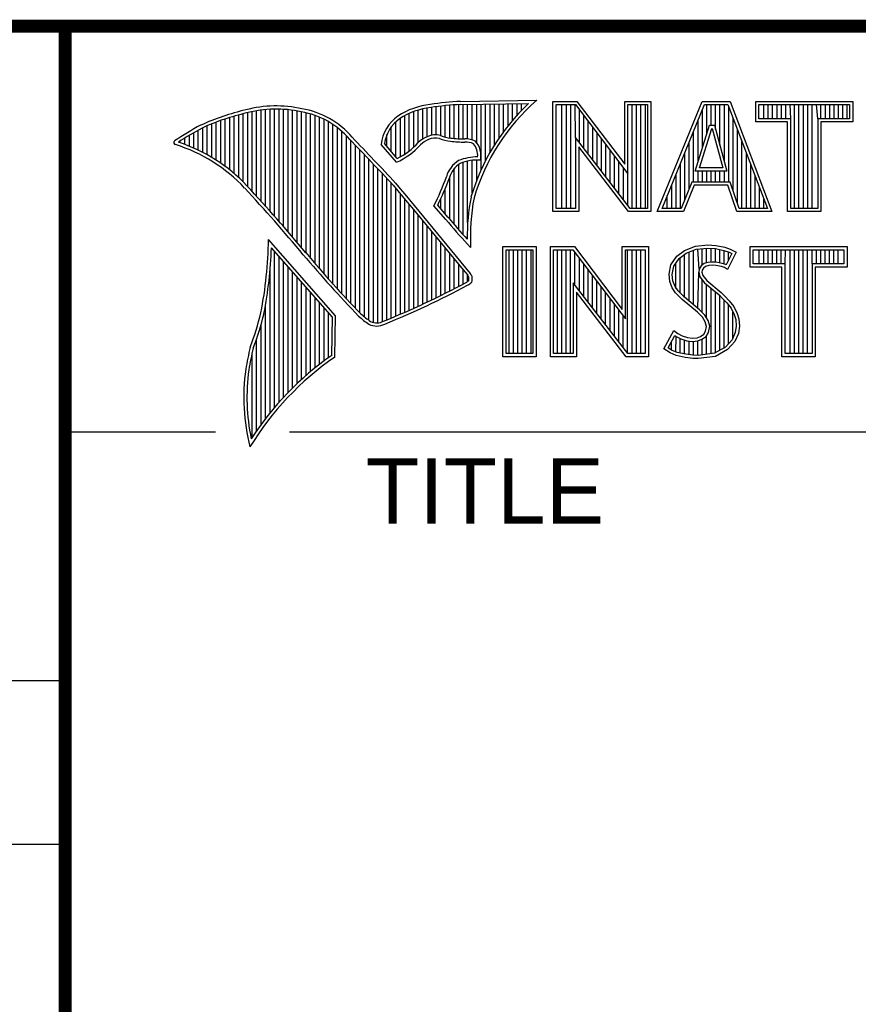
# Model space of a CAD drawing. Header units: inches. Extents: x 0 to 34, y 0 to 22.
# Tile 136 of 145: x 28.3 to 29.6, y 1.5 to 3. Entities that reach past the tile are written whole.
import ezdxf

# ---------------------------------------------------------------- set-up
doc = ezdxf.new("R2010")
doc.units = ezdxf.units.IN
doc.header["$LTSCALE"] = 1.87
doc.header["$MEASUREMENT"] = 0
doc.layers.get('0').update_dxf_attribs({"linetype": 'CONTINUOUS'})
doc.styles.add('TEXTSTYLE_2', font='txt')

msp = doc.modelspace()

# ---------------------------------------------------------------- linework, layer by layer
at = {"color": 2, "linetype": 'CONTINUOUS'}
for p, q in [((28.9336, 2.8311), (28.9336, 2.875)), ((28.9404, 2.8335), (28.9404, 2.8759)), ((28.9473, 2.834), (28.9473, 2.8769)), ((28.9542, 2.8327), (28.9542, 2.8778)), ((28.961, 2.8306), (28.961, 2.8785)), ((28.9679, 2.8292), (28.9679, 2.8791)), ((28.9747, 2.8285), (28.9747, 2.8796)), ((28.9816, 2.828), (28.9816, 2.88)), ((28.9844, 2.885), (29.1009, 2.8868)), ((28.9845, 2.8802), (29.0882, 2.8817)), ((28.9885, 2.8278), (28.9885, 2.8802)), ((28.9953, 2.8276), (28.9953, 2.8803)), ((29.0022, 2.8263), (29.0022, 2.8804)), ((29.0091, 2.822), (29.0091, 2.8805)), ((29.0159, 2.7805), (29.0159, 2.8806)), ((29.0228, 2.7947), (29.0228, 2.8807)), ((29.0297, 2.8073), (29.0297, 2.8808)), ((29.0365, 2.8188), (29.0365, 2.881)), ((29.0434, 2.8293), (29.0434, 2.8811)), ((29.0502, 2.8389), (29.0502, 2.8812)), ((29.0571, 2.8479), (29.0571, 2.8813)), ((29.064, 2.8562), (29.064, 2.8814)), ((29.0708, 2.8641), (29.0708, 2.8815)), ((29.0777, 2.8714), (29.0777, 2.8816)), ((29.1256, 2.8852), (29.1624, 2.8852)), ((29.1256, 2.7166), (29.1256, 2.8852)), ((29.1305, 2.8804), (29.16, 2.8804)), ((29.1305, 2.7215), (29.1305, 2.8804)), ((29.1395, 2.7215), (29.1395, 2.8804)), ((29.1462, 2.7215), (29.1462, 2.8804)), ((29.1529, 2.7215), (29.1529, 2.8804)), ((29.1604, 2.8299), (29.1596, 2.8804)), ((29.16, 2.8804), (29.2402, 2.7746)), ((29.1624, 2.8852), (29.2354, 2.7891)), ((29.2354, 2.8852), (29.2754, 2.8852)), ((29.2354, 2.7891), (29.2354, 2.8852)), ((29.2402, 2.8804), (29.2705, 2.8804)), ((29.2402, 2.7746), (29.2402, 2.8804)), ((29.2469, 2.7215), (29.2469, 2.8804)), ((29.2536, 2.7215), (29.2536, 2.8804)), ((29.2603, 2.7215), (29.2603, 2.8804)), ((29.267, 2.7215), (29.267, 2.8804)), ((29.2705, 2.8804), (29.2705, 2.7215)), ((29.2754, 2.8852), (29.2754, 2.7166)), ((29.2853, 2.7167), (29.3541, 2.8851)), ((29.2926, 2.7216), (29.3574, 2.8802)), ((29.3541, 2.8851), (29.3967, 2.8851)), ((29.3574, 2.8802), (29.3933, 2.8802)), ((29.361, 2.8356), (29.361, 2.8802)), ((29.3677, 2.8486), (29.3677, 2.8802)), ((29.3744, 2.8428), (29.3744, 2.8802)), ((29.3811, 2.8181), (29.3811, 2.8802)), ((29.3878, 2.7935), (29.3878, 2.8802)), ((29.3933, 2.8802), (29.4535, 2.7216)), ((29.3945, 2.7618), (29.3945, 2.877)), ((29.3967, 2.8851), (29.4606, 2.7167)), ((29.4357, 2.8851), (29.584, 2.8851)), ((29.4357, 2.8537), (29.4357, 2.8851)), ((29.4406, 2.8802), (29.5791, 2.8802)), ((29.4406, 2.8586), (29.4406, 2.8802)), ((29.4482, 2.8586), (29.4482, 2.8802)), ((29.4549, 2.8586), (29.4549, 2.8802)), ((29.4616, 2.8586), (29.4616, 2.8802)), ((29.4684, 2.8586), (29.4684, 2.8802)), ((29.4751, 2.8586), (29.4751, 2.8802)), ((29.4818, 2.8586), (29.4818, 2.8802)), ((29.4892, 2.8586), (29.4885, 2.8802)), ((29.4952, 2.7216), (29.4952, 2.8802)), ((29.5019, 2.7216), (29.5019, 2.8802)), ((29.5086, 2.7216), (29.5086, 2.8802)), ((29.5153, 2.7216), (29.5153, 2.8802)), ((29.522, 2.7216), (29.522, 2.8802)), ((29.5305, 2.8586), (29.5288, 2.8802)), ((29.5355, 2.8586), (29.5355, 2.8802)), ((29.5422, 2.8586), (29.5422, 2.8802)), ((29.5489, 2.8586), (29.5489, 2.8802)), ((29.5556, 2.8586), (29.5556, 2.8802)), ((29.5623, 2.8586), (29.5623, 2.8802)), ((29.569, 2.8586), (29.569, 2.8802)), ((29.5757, 2.8586), (29.5757, 2.8802)), ((29.5791, 2.8802), (29.5791, 2.8586)), ((29.584, 2.8851), (29.584, 2.8537)), ((28.6315, 2.7803), (28.6315, 2.8606)), ((28.6384, 2.7747), (28.6384, 2.8626)), ((28.6453, 2.7685), (28.6453, 2.8645)), ((28.6521, 2.762), (28.6521, 2.8662)), ((28.659, 2.7548), (28.659, 2.8679)), ((28.6659, 2.7474), (28.6659, 2.8695)), ((28.6727, 2.7398), (28.6727, 2.8708)), ((28.6796, 2.7323), (28.6796, 2.8719)), ((28.6865, 2.7247), (28.6865, 2.8727)), ((28.6933, 2.717), (28.6933, 2.8732)), ((28.7002, 2.7092), (28.7002, 2.8734)), ((28.707, 2.7014), (28.707, 2.8733)), ((28.7139, 2.6936), (28.7139, 2.873)), ((28.7208, 2.6856), (28.7208, 2.8724)), ((28.7276, 2.6776), (28.7276, 2.8716)), ((28.7345, 2.6696), (28.7345, 2.8704)), ((28.7414, 2.6615), (28.7414, 2.869)), ((28.7482, 2.6533), (28.7482, 2.8677)), ((28.7551, 2.6452), (28.7551, 2.8659)), ((28.762, 2.6372), (28.762, 2.8638)), ((28.7688, 2.6293), (28.7688, 2.8611)), ((28.8992, 2.8044), (28.8992, 2.8634)), ((28.9061, 2.8094), (28.9061, 2.8668)), ((28.913, 2.8153), (28.913, 2.8696)), ((28.9198, 2.8223), (28.9198, 2.8719)), ((28.9267, 2.8275), (28.9267, 2.8737)), ((29.1663, 2.8222), (29.1663, 2.872)), ((29.173, 2.8135), (29.173, 2.8632)), ((29.3543, 2.8139), (29.3543, 2.8725)), ((28.5904, 2.8071), (28.5904, 2.8449)), ((28.5972, 2.8034), (28.5972, 2.8479)), ((28.6041, 2.7994), (28.6041, 2.8508)), ((28.6109, 2.7952), (28.6109, 2.8535)), ((28.6178, 2.7906), (28.6178, 2.856)), ((28.6247, 2.7856), (28.6247, 2.8584)), ((28.7757, 2.6214), (28.7757, 2.858)), ((28.7826, 2.6137), (28.7826, 2.8543)), ((28.7894, 2.606), (28.7894, 2.8501)), ((28.7963, 2.5985), (28.7963, 2.8451)), ((28.8786, 2.8086), (28.8786, 2.8464)), ((28.8855, 2.8005), (28.8855, 2.854)), ((28.8924, 2.8003), (28.8924, 2.8594)), ((29.1798, 2.8048), (29.1798, 2.8543)), ((29.1865, 2.7961), (29.1865, 2.8455)), ((29.3434, 2.7787), (29.365, 2.8486)), ((29.3475, 2.7921), (29.3475, 2.8561)), ((29.365, 2.8486), (29.3728, 2.8486)), ((29.3728, 2.8486), (29.3918, 2.7787)), ((29.4012, 2.7485), (29.4012, 2.8593)), ((29.4843, 2.8537), (29.4357, 2.8537)), ((29.4892, 2.8586), (29.4406, 2.8586)), ((29.4843, 2.7167), (29.4843, 2.8537)), ((29.4892, 2.7216), (29.4892, 2.8586)), ((29.5791, 2.8586), (29.5305, 2.8586)), ((29.5305, 2.8586), (29.5305, 2.7216)), ((29.584, 2.8537), (29.5354, 2.8537)), ((29.5354, 2.8537), (29.5354, 2.7167)), ((28.5698, 2.8166), (28.5698, 2.8333)), ((28.5766, 2.8137), (28.5766, 2.8374)), ((28.5835, 2.8105), (28.5835, 2.8412)), ((28.8031, 2.591), (28.8031, 2.8394)), ((28.81, 2.5836), (28.81, 2.8328)), ((28.8718, 2.8167), (28.8718, 2.8343)), ((29.2438, 2.7215), (29.1604, 2.8299)), ((29.1604, 2.8299), (29.1604, 2.7215)), ((29.1932, 2.7873), (29.1932, 2.8367)), ((29.3408, 2.7618), (29.3408, 2.8396)), ((29.35, 2.7836), (29.3686, 2.8438)), ((29.3686, 2.8438), (29.3691, 2.8438)), ((29.3691, 2.8438), (29.3854, 2.7836)), ((29.4079, 2.7286), (29.4079, 2.8416)), ((28.556, 2.8217), (28.556, 2.8246)), ((28.5629, 2.8193), (28.5629, 2.8291)), ((28.8169, 2.5762), (28.8169, 2.8253)), ((28.8237, 2.569), (28.8237, 2.8181)), ((28.8865, 2.792), (28.8631, 2.8194)), ((28.8878, 2.7979), (28.8682, 2.8209)), ((29.2414, 2.7166), (29.1653, 2.8156)), ((29.1653, 2.8156), (29.1653, 2.7166)), ((29.1999, 2.7786), (29.1999, 2.8278)), ((29.2066, 2.7699), (29.2066, 2.819)), ((29.3341, 2.752), (29.3341, 2.8232)), ((29.4147, 2.7216), (29.4147, 2.8239)), ((28.8306, 2.5618), (28.8306, 2.8109)), ((28.8375, 2.5556), (28.8375, 2.8037)), ((29.2133, 2.7612), (29.2133, 2.8101)), ((29.22, 2.7525), (29.22, 2.8013)), ((29.3274, 2.7353), (29.3274, 2.8068)), ((29.4214, 2.7216), (29.4214, 2.8063)), ((28.8443, 2.5505), (28.8443, 2.7965)), ((28.8512, 2.5472), (28.8512, 2.7893)), ((28.9816, 2.689), (28.9816, 2.7889)), ((28.9885, 2.6813), (28.9885, 2.7921)), ((28.9953, 2.6998), (28.9953, 2.7939)), ((29.0022, 2.7448), (29.0022, 2.795)), ((29.0091, 2.7642), (29.0091, 2.7954)), ((29.2267, 2.7437), (29.2267, 2.7924)), ((29.3207, 2.7216), (29.3207, 2.7904)), ((29.4281, 2.7216), (29.4281, 2.7886)), ((28.8581, 2.5466), (28.8581, 2.782)), ((28.8649, 2.5483), (28.8649, 2.7748)), ((28.9679, 2.7053), (28.9679, 2.7699)), ((28.9747, 2.697), (28.9747, 2.7823)), ((29.2334, 2.735), (29.2334, 2.7836)), ((29.2402, 2.7263), (29.2402, 2.7746)), ((29.314, 2.7216), (29.314, 2.774)), ((29.3918, 2.7787), (29.3434, 2.7787)), ((29.3475, 2.7618), (29.3475, 2.7787)), ((29.3854, 2.7836), (29.35, 2.7836)), ((29.3543, 2.7618), (29.3543, 2.7787)), ((29.361, 2.7618), (29.361, 2.7787)), ((29.3677, 2.7618), (29.3677, 2.7787)), ((29.3744, 2.7618), (29.3744, 2.7787)), ((29.3811, 2.7618), (29.3811, 2.7787)), ((29.3878, 2.7618), (29.3878, 2.7787)), ((29.4348, 2.7216), (29.4348, 2.7709)), ((28.8718, 2.5513), (28.8718, 2.7675)), ((28.8786, 2.5541), (28.8786, 2.7602)), ((29.3073, 2.7216), (29.3073, 2.7575)), ((29.3381, 2.7618), (29.3219, 2.7216)), ((29.3414, 2.7569), (29.3252, 2.7167)), ((29.3968, 2.7618), (29.3381, 2.7618)), ((29.3933, 2.7569), (29.3414, 2.7569)), ((29.4068, 2.7167), (29.3933, 2.7569)), ((29.4103, 2.7216), (29.3968, 2.7618)), ((28.8855, 2.557), (28.8855, 2.7523)), ((28.8924, 2.5599), (28.8924, 2.744)), ((28.961, 2.7133), (28.961, 2.7519)), ((29.3006, 2.7216), (29.3006, 2.7411)), ((29.4415, 2.7216), (29.4415, 2.7532)), ((28.8992, 2.5628), (28.8992, 2.7357)), ((28.9061, 2.5659), (28.9061, 2.7274)), ((28.962, 2.7048), (28.9438, 2.7257)), ((28.9657, 2.7079), (28.9496, 2.7264)), ((28.9542, 2.7212), (28.9542, 2.7362)), ((29.4482, 2.7216), (29.4482, 2.7355)), ((28.913, 2.5689), (28.913, 2.7191)), ((28.9198, 2.5721), (28.9198, 2.7107)), ((29.1653, 2.7166), (29.1256, 2.7166)), ((29.1604, 2.7215), (29.1305, 2.7215)), ((29.2754, 2.7166), (29.2414, 2.7166)), ((29.2705, 2.7215), (29.2438, 2.7215)), ((29.3252, 2.7167), (29.2853, 2.7167)), ((29.3219, 2.7216), (29.2926, 2.7216)), ((29.4606, 2.7167), (29.4068, 2.7167)), ((29.4535, 2.7216), (29.4103, 2.7216)), ((29.5354, 2.7167), (29.4843, 2.7167)), ((29.5305, 2.7216), (29.4892, 2.7216)), ((28.9267, 2.5752), (28.9267, 2.7024)), ((28.9336, 2.5784), (28.9336, 2.6941)), ((28.9404, 2.5817), (28.9404, 2.6858)), ((28.7934, 2.5573), (28.6909, 2.6738)), ((28.9473, 2.585), (28.9473, 2.6775)), ((28.9542, 2.5884), (28.9542, 2.6692)), ((28.9997, 2.6619), (28.9953, 2.6667)), ((29.3269, 2.6572), (29.3437, 2.6639)), ((29.3437, 2.6639), (29.3623, 2.6659)), ((29.3623, 2.6659), (29.3747, 2.665)), ((29.3747, 2.665), (29.3883, 2.6622)), ((28.7886, 2.5555), (28.6954, 2.6613)), ((28.7002, 2.4174), (28.7002, 2.6559)), ((28.961, 2.5918), (28.961, 2.6609)), ((28.9679, 2.5953), (28.9679, 2.6526)), ((29.0492, 2.6631), (29.1, 2.6631)), ((29.0492, 2.4947), (29.0492, 2.6631)), ((29.0541, 2.6583), (29.0951, 2.6583)), ((29.0541, 2.4996), (29.0541, 2.6583)), ((29.0587, 2.4996), (29.0587, 2.6583)), ((29.0654, 2.4996), (29.0654, 2.6583)), ((29.0721, 2.4996), (29.0721, 2.6583)), ((29.0788, 2.4996), (29.0788, 2.6583)), ((29.0855, 2.4996), (29.0855, 2.6583)), ((29.0922, 2.4996), (29.0922, 2.6583)), ((29.0951, 2.6583), (29.0951, 2.4996)), ((29.1, 2.6631), (29.1, 2.4947)), ((29.1218, 2.6633), (29.1586, 2.6633)), ((29.1218, 2.4947), (29.1218, 2.6633)), ((29.1267, 2.6584), (29.1562, 2.6584)), ((29.1267, 2.4996), (29.1267, 2.6584)), ((29.1325, 2.4996), (29.1325, 2.6584)), ((29.1392, 2.4996), (29.1392, 2.6584)), ((29.1459, 2.4996), (29.1459, 2.6584)), ((29.1526, 2.4996), (29.1526, 2.6584)), ((29.1562, 2.6584), (29.2364, 2.5527)), ((29.1586, 2.6633), (29.2315, 2.5672)), ((29.1593, 2.6044), (29.1593, 2.6543)), ((29.2315, 2.6633), (29.2716, 2.6633)), ((29.2315, 2.5672), (29.2315, 2.6633)), ((29.2364, 2.6584), (29.2667, 2.6584)), ((29.2364, 2.5527), (29.2364, 2.6584)), ((29.2399, 2.4996), (29.2399, 2.6584)), ((29.2466, 2.4996), (29.2466, 2.6584)), ((29.2533, 2.4996), (29.2533, 2.6584)), ((29.26, 2.4996), (29.26, 2.6584)), ((29.2667, 2.6584), (29.2667, 2.4996)), ((29.2716, 2.6633), (29.2716, 2.4947)), ((29.315, 2.6485), (29.3269, 2.6572)), ((29.3186, 2.6451), (29.3293, 2.6529)), ((29.3271, 2.5855), (29.3271, 2.6513)), ((29.3293, 2.6529), (29.3449, 2.6591)), ((29.3338, 2.5799), (29.3338, 2.6547)), ((29.3406, 2.5743), (29.3406, 2.6574)), ((29.3449, 2.6591), (29.3624, 2.661)), ((29.3491, 2.6288), (29.3473, 2.6594)), ((29.354, 2.635), (29.354, 2.6601)), ((29.3607, 2.6382), (29.3607, 2.6608)), ((29.3624, 2.661), (29.374, 2.6602)), ((29.3674, 2.6394), (29.3674, 2.6607)), ((29.374, 2.6602), (29.387, 2.6574)), ((29.3741, 2.6393), (29.3741, 2.6602)), ((29.3808, 2.6381), (29.3808, 2.6588)), ((29.387, 2.6574), (29.3949, 2.6547)), ((29.3875, 2.6364), (29.3875, 2.6573)), ((29.3883, 2.6622), (29.3967, 2.6593)), ((29.3994, 2.6526), (29.3907, 2.6353)), ((29.406, 2.6549), (29.3927, 2.6283)), ((29.3942, 2.6423), (29.3942, 2.655)), ((29.3949, 2.6547), (29.3994, 2.6526)), ((29.3967, 2.6593), (29.406, 2.6549)), ((29.4272, 2.6631), (29.5755, 2.6631)), ((29.4272, 2.6317), (29.4272, 2.6631)), ((29.432, 2.6583), (29.5706, 2.6583)), ((29.432, 2.6366), (29.432, 2.6583)), ((29.4412, 2.6366), (29.4412, 2.6583)), ((29.4479, 2.6366), (29.4479, 2.6583)), ((29.4547, 2.6366), (29.4547, 2.6583)), ((29.4614, 2.6366), (29.4614, 2.6583)), ((29.4681, 2.6366), (29.4681, 2.6583)), ((29.4748, 2.6366), (29.4748, 2.6583)), ((29.4807, 2.6366), (29.4815, 2.6583)), ((29.4882, 2.4996), (29.4882, 2.6583)), ((29.4949, 2.4996), (29.4949, 2.6583)), ((29.5016, 2.4996), (29.5016, 2.6583)), ((29.5083, 2.4996), (29.5083, 2.6583)), ((29.5151, 2.4996), (29.5151, 2.6583)), ((29.522, 2.6366), (29.5218, 2.6583)), ((29.5285, 2.6366), (29.5285, 2.6583)), ((29.5352, 2.6366), (29.5352, 2.6583)), ((29.5419, 2.6366), (29.5419, 2.6583)), ((29.5486, 2.6366), (29.5486, 2.6583)), ((29.5553, 2.6366), (29.5553, 2.6583)), ((29.562, 2.6366), (29.562, 2.6583)), ((29.5706, 2.6583), (29.5706, 2.6366)), ((29.5755, 2.6631), (29.5755, 2.6317)), ((28.707, 2.4253), (28.707, 2.6481)), ((28.7139, 2.4329), (28.7139, 2.6403)), ((28.9747, 2.5988), (28.9747, 2.6443)), ((28.9816, 2.6024), (28.9816, 2.636)), ((29.1661, 2.5957), (29.1661, 2.6454)), ((29.1728, 2.587), (29.1728, 2.6366)), ((29.3032, 2.6208), (29.3061, 2.6352)), ((29.3061, 2.6352), (29.315, 2.6485)), ((29.3107, 2.6333), (29.3186, 2.6451)), ((29.3137, 2.5989), (29.3137, 2.6378)), ((29.3204, 2.5922), (29.3204, 2.6464)), ((29.3569, 2.6371), (29.3523, 2.6337)), ((29.363, 2.6389), (29.3569, 2.6371)), ((29.364, 2.6341), (29.3591, 2.6326)), ((29.3691, 2.6395), (29.363, 2.6389)), ((29.3692, 2.6347), (29.364, 2.6341)), ((29.3753, 2.6392), (29.3691, 2.6395)), ((29.3747, 2.6344), (29.3692, 2.6347)), ((29.3834, 2.6326), (29.3747, 2.6344)), ((29.3846, 2.6374), (29.3753, 2.6392)), ((29.3901, 2.6357), (29.3846, 2.6374)), ((29.3907, 2.6353), (29.3901, 2.6357)), ((29.4807, 2.6366), (29.432, 2.6366)), ((29.4807, 2.4996), (29.4807, 2.6366)), ((29.5706, 2.6366), (29.522, 2.6366)), ((29.522, 2.6366), (29.522, 2.4996)), ((28.6933, 2.4092), (28.6933, 2.6277)), ((28.7208, 2.4401), (28.7208, 2.6325)), ((28.7276, 2.447), (28.7276, 2.6247)), ((28.9885, 2.606), (28.9885, 2.6277)), ((28.9953, 2.6099), (28.9953, 2.6194)), ((29.1795, 2.5783), (29.1795, 2.6277)), ((29.1862, 2.5695), (29.1862, 2.6189)), ((29.3043, 2.6098), (29.3032, 2.6208)), ((29.3081, 2.6205), (29.3107, 2.6333)), ((29.3091, 2.6109), (29.3081, 2.6205)), ((29.3473, 2.5687), (29.3486, 2.6239)), ((29.3491, 2.6288), (29.3486, 2.6239)), ((29.3486, 2.6239), (29.3502, 2.6168)), ((29.3523, 2.6337), (29.3491, 2.6288)), ((29.3539, 2.6271), (29.3536, 2.6242)), ((29.3536, 2.6242), (29.3547, 2.619)), ((29.3559, 2.6303), (29.3539, 2.6271)), ((29.3547, 2.619), (29.3608, 2.6115)), ((29.3591, 2.6326), (29.3559, 2.6303)), ((29.388, 2.6312), (29.3834, 2.6326)), ((29.3927, 2.6283), (29.388, 2.6312)), ((29.4758, 2.6317), (29.4272, 2.6317)), ((29.4758, 2.4947), (29.4758, 2.6317)), ((29.5755, 2.6317), (29.5268, 2.6317)), ((29.5268, 2.6317), (29.5268, 2.4947)), ((28.7345, 2.4537), (28.7345, 2.6169)), ((28.7414, 2.46), (28.7414, 2.6091)), ((29.24, 2.4996), (29.1566, 2.608)), ((29.1566, 2.608), (29.1566, 2.4996)), ((29.1929, 2.5608), (29.1929, 2.6101)), ((29.3081, 2.5999), (29.3043, 2.6098)), ((29.3124, 2.6022), (29.3091, 2.6109)), ((29.3502, 2.6168), (29.3573, 2.608)), ((29.354, 2.5624), (29.354, 2.6122)), ((29.3573, 2.608), (29.3798, 2.5894)), ((29.3607, 2.5541), (29.3607, 2.6052)), ((29.3608, 2.6115), (29.3831, 2.593)), ((28.7482, 2.4662), (28.7482, 2.6013)), ((28.7551, 2.472), (28.7551, 2.5935)), ((29.2376, 2.4947), (29.1615, 2.5937)), ((29.1615, 2.5937), (29.1615, 2.4947)), ((29.1996, 2.5521), (29.1996, 2.6012)), ((29.2063, 2.5434), (29.2063, 2.5924)), ((29.3133, 2.5924), (29.3081, 2.5999)), ((29.3171, 2.5955), (29.3124, 2.6022)), ((29.3234, 2.5823), (29.3133, 2.5924)), ((29.3211, 2.5915), (29.3171, 2.5955)), ((29.3267, 2.5859), (29.3211, 2.5915)), ((29.3674, 2.4994), (29.3674, 2.5997)), ((29.3741, 2.5003), (29.3741, 2.5941)), ((29.3798, 2.5894), (29.3857, 2.5835)), ((29.3831, 2.593), (29.3892, 2.5869)), ((28.6865, 2.4005), (28.6865, 2.5745)), ((28.762, 2.4777), (28.762, 2.5857)), ((28.7688, 2.4831), (28.7688, 2.5779)), ((29.213, 2.5346), (29.213, 2.5835)), ((29.2197, 2.5259), (29.2197, 2.5747)), ((29.3466, 2.5629), (29.3234, 2.5823)), ((29.3499, 2.5665), (29.3267, 2.5859)), ((29.3808, 2.5048), (29.3808, 2.5884)), ((29.3857, 2.5835), (29.3916, 2.5773)), ((29.3875, 2.5074), (29.3875, 2.5816)), ((29.3892, 2.5869), (29.3953, 2.5805)), ((29.3916, 2.5773), (29.3981, 2.5689)), ((29.3942, 2.5148), (29.3942, 2.5739)), ((29.3953, 2.5805), (29.4022, 2.5715)), ((28.7757, 2.4884), (28.7757, 2.5701)), ((28.7826, 2.4934), (28.7826, 2.5623)), ((29.2265, 2.5172), (29.2265, 2.5658)), ((29.3542, 2.5553), (29.3466, 2.5629)), ((29.358, 2.5584), (29.3499, 2.5665)), ((29.3981, 2.5689), (29.4029, 2.5593)), ((29.401, 2.5222), (29.401, 2.5632)), ((29.4022, 2.5715), (29.4074, 2.5611)), ((29.4029, 2.5593), (29.4052, 2.5518)), ((29.4074, 2.5611), (29.4101, 2.5527)), ((28.6796, 2.3913), (28.6796, 2.5443)), ((28.7875, 2.4969), (28.7886, 2.5555)), ((28.7923, 2.4943), (28.7934, 2.5573)), ((29.2332, 2.5085), (29.2332, 2.557)), ((29.3585, 2.5484), (29.3542, 2.5553)), ((29.363, 2.5504), (29.358, 2.5584)), ((29.3605, 2.5411), (29.3585, 2.5484)), ((29.3655, 2.5413), (29.363, 2.5504)), ((29.4052, 2.5518), (29.406, 2.5416)), ((29.4101, 2.5527), (29.4109, 2.5414)), ((29.2954, 2.507), (29.3104, 2.5348)), ((29.3104, 2.5348), (29.3168, 2.5301)), ((29.3168, 2.5301), (29.3232, 2.527)), ((29.3513, 2.5258), (29.3562, 2.5293)), ((29.3562, 2.5293), (29.3591, 2.5339)), ((29.3591, 2.5339), (29.3605, 2.5411)), ((29.3598, 2.5258), (29.3637, 2.5321)), ((29.3637, 2.5321), (29.3655, 2.5413)), ((29.4045, 2.5318), (29.3995, 2.5207)), ((29.4092, 2.5304), (29.4037, 2.518)), ((29.406, 2.5416), (29.4045, 2.5318)), ((29.4109, 2.5414), (29.4092, 2.5304)), ((28.6727, 2.3817), (28.6727, 2.5223)), ((29.3018, 2.5086), (29.3121, 2.5275)), ((29.307, 2.505), (29.307, 2.5182)), ((29.3121, 2.5275), (29.3142, 2.526)), ((29.3137, 2.5019), (29.3142, 2.526)), ((29.3142, 2.526), (29.3213, 2.5224)), ((29.3204, 2.5005), (29.3204, 2.5227)), ((29.3213, 2.5224), (29.3305, 2.5193)), ((29.3232, 2.527), (29.3316, 2.5241)), ((29.3271, 2.499), (29.3271, 2.5204)), ((29.3305, 2.5193), (29.339, 2.5183)), ((29.3316, 2.5241), (29.3391, 2.5232)), ((29.3338, 2.498), (29.3338, 2.5189)), ((29.339, 2.5183), (29.3472, 2.519)), ((29.3391, 2.5232), (29.346, 2.5238)), ((29.3406, 2.497), (29.3406, 2.5181)), ((29.346, 2.5238), (29.3513, 2.5258)), ((29.3472, 2.519), (29.3536, 2.5215)), ((29.3473, 2.4968), (29.3473, 2.519)), ((29.3536, 2.5215), (29.3598, 2.5258)), ((29.354, 2.4977), (29.354, 2.5216)), ((29.3607, 2.4985), (29.3607, 2.5265)), ((29.3995, 2.5207), (29.3896, 2.5097)), ((29.4037, 2.518), (29.3927, 2.5058)), ((28.6659, 2.3715), (28.6659, 2.501)), ((29.0951, 2.4996), (29.0541, 2.4996)), ((29.1566, 2.4996), (29.1267, 2.4996)), ((29.2667, 2.4996), (29.24, 2.4996)), ((29.3049, 2.5006), (29.2954, 2.507)), ((29.3072, 2.5049), (29.3018, 2.5086)), ((29.3142, 2.4968), (29.3049, 2.5006)), ((29.3156, 2.5015), (29.3072, 2.5049)), ((29.3287, 2.4988), (29.3156, 2.5015)), ((29.3398, 2.4971), (29.3287, 2.4988)), ((29.3726, 2.5001), (29.3475, 2.4968)), ((29.3896, 2.5097), (29.3726, 2.5001)), ((29.3927, 2.5058), (29.3741, 2.4954)), ((29.522, 2.4996), (29.4807, 2.4996)), ((29.1, 2.4947), (29.0492, 2.4947)), ((29.1615, 2.4947), (29.1218, 2.4947)), ((29.2716, 2.4947), (29.2376, 2.4947)), ((29.3278, 2.4939), (29.3142, 2.4968)), ((29.3394, 2.4922), (29.3278, 2.4939)), ((29.3478, 2.4919), (29.3394, 2.4922)), ((29.3475, 2.4968), (29.3398, 2.4971)), ((29.3741, 2.4954), (29.3478, 2.4919)), ((29.5268, 2.4947), (29.4758, 2.4947)), ((28.38, 2.38), (28.61, 2.38)), ((28.7231, 2.38), (33.5, 2.38)), ((25.58, 2), (28.38, 2)), ((25.58, 1.75), (28.38, 1.75))]:
    msp.add_line(p, q, dxfattribs=at)
at = {"color": 7, "linetype": 'CONTINUOUS', "const_width": 0.02}
for points in [[(25.58, 3), (33.5, 3)], [(28.38, 3), (28.38, 0.5)]]:
    msp.add_lwpolyline(points, dxfattribs=at)
at = {"color": 2, "linetype": 'CONTINUOUS'}
for centre, radius, start, end in [((28.7025, 2.6998), 0.1784, 77.2812, 105.0674), ((28.9506, 2.7677), 0.1134, 96.3007, 123.1683), ((28.9506, 2.7677), 0.1086, 96.2448, 123.1265), ((29.0012, 2.475), 0.4104, 92.3477, 98.8369), ((29.0012, 2.475), 0.4056, 92.3565, 98.8522), ((29.3103, 2.6468), 0.3233, 133.4016, 163.4573), ((29.3103, 2.6468), 0.3185, 131.1194, 163.4134), ((28.7308, 2.5386), 0.3417, 102.6162, 114.8514), ((28.7308, 2.5386), 0.3369, 102.5985, 114.8293), ((28.7025, 2.6998), 0.1736, 77.2325, 105.1014), ((28.7213, 2.7479), 0.1227, 40.1648, 80.8423), ((28.7213, 2.7479), 0.1276, 40.2336, 80.7738), ((28.9233, 2.8131), 0.0605, 125.0326, 174.0473), ((28.7753, 2.4938), 0.4018, 117.9346, 124.569), ((28.9233, 2.8131), 0.0556, 125.1127, 171.9558), ((28.7753, 2.4938), 0.3969, 117.9533, 124.0367), ((21.1581, -4.5074), 10.6079, 43.24574, 43.76673), ((28.9521, 2.7868), 0.048, 112.9192, 132.2696), ((28.9458, 2.807), 0.0271, 72.6167, 117.3893), ((28.9776, 2.8958), 0.0673, 249.4421, 263.134), ((28.5489, 2.822), 0.00299, 121.3524, 265.803), ((28.4751, 2.5845), 0.2458, 43.1667, 72.5704), ((28.4751, 2.5845), 0.2507, 43.1667, 71.8499), ((21.1581, -4.5074), 10.6031, 43.24659, 43.76754), ((28.8427, 2.8903), 0.1076, 293.9922, 318.4433), ((28.8427, 2.8903), 0.1028, 295.9955, 318.5906), ((28.9521, 2.7868), 0.0432, 112.6635, 131.9293), ((28.9458, 2.807), 0.0222, 72.9386, 117.864), ((28.9776, 2.8958), 0.0722, 249.5553, 263.1674), ((28.9951, 3.0772), 0.2544, 264.112, 269.1019), ((28.9951, 3.0772), 0.2495, 264.1212, 269.0704), ((28.9924, 2.7937), 0.0341, 64.4657, 92.2507), ((28.9924, 2.7937), 0.0292, 66.3199, 92.502), ((28.9831, 2.8025), 0.0276, 355.2993, 40.45), ((28.9831, 2.8025), 0.0325, 347.1186, 42.4046), ((29.0102, 2.7231), 0.0771, 89.6555, 111.8728), ((29.0054, 2.7573), 0.0444, 122.696, 163.5009), ((29.0054, 2.7573), 0.0396, 123.3504, 163.7172), ((29.0102, 2.7231), 0.0723, 86.3771, 111.5055), ((28.547, 2.9226), 0.443, 333.6071, 339.8417), ((26.652, 0.9006), 2.7324, 39.9155, 42.7665), ((129.7875, 86.0025), 130.8121, 219.521915, 219.600266), ((129.7875, 86.0025), 130.8073, 219.521847, 219.600368), ((28.547, 2.9226), 0.4478, 334.0205, 339.8621), ((29.3273, 2.6768), 0.3327, 169.238, 180.3751), ((29.3273, 2.6768), 0.3279, 169.2806, 182.6074), ((29.5269, 3.164), 0.728, 219.1094, 223.0893), ((29.5269, 3.164), 0.7231, 219.1028, 222.5928), ((28.0416, 2.6849), 0.6494, 349.0855, 359.0208), ((28.0416, 2.6849), 0.6542, 349.0755, 357.9397), ((30.1411, 3.8249), 1.8249, 220.0426, 224.0118), ((30.1411, 3.8249), 1.8201, 220.0428, 224.0077), ((28.9714, 2.6031), 0.0289, 26.3669, 33.8971), ((28.9714, 2.6031), 0.0338, 24.6833, 34.3208), ((28.389, 3.7322), 1.2758, 291.9868, 298.2489), ((28.389, 3.7322), 1.2806, 291.9989, 298.2507), ((28.9805, 2.6304), 0.0253, 299.2554, 311.2666), ((28.9805, 2.6304), 0.0301, 299.1713, 314.8064), ((28.9692, 2.6145), 0.0281, 353.6896, 3.0529), ((28.9692, 2.6145), 0.033, 350.4808, 4.7809), ((28.2599, 2.6636), 0.4315, 339.0707, 346.3663), ((28.2599, 2.6636), 0.4364, 339.1089, 346.3814), ((28.9081, 2.6424), 0.1118, 227.1594, 236.7882), ((28.9081, 2.6424), 0.1167, 227.0935, 236.9215), ((28.8564, 2.568), 0.0263, 242.8488, 298.0515), ((28.8564, 2.568), 0.0215, 243.4895, 298.6992), ((29.0668, 2.4083), 0.4163, 165.9357, 170.6856), ((29.0668, 2.4083), 0.4115, 165.9758, 170.6758), ((29.0517, 2.1188), 0.4564, 124.643, 148.5565), ((29.0517, 2.1188), 0.4613, 124.9511, 147.0981), ((28.9728, 2.4332), 0.3197, 172.3562, 193.7958), ((28.9728, 2.4332), 0.3149, 172.369, 191.6868)]:
    msp.add_arc(centre, radius, start, end, dxfattribs=at)
at = {"color": 7, "linetype": 'CONTINUOUS'}
msp.add_arc((26.6525, 0.9011), 2.7269, 39.915, 42.7661, dxfattribs=at)

# ---------------------------------------------------------------- texts
at = {"color": 2, "linetype": 'CONTINUOUS', "insert": (28.8397, 2.3397), "char_height": 0.1, "width": 0.5, "attachment_point": 1, "line_spacing_factor": 0.9, "style": 'TEXTSTYLE_2'}
msp.add_mtext('TITLE', dxfattribs=at)

doc.saveas('drawing.dxf')
